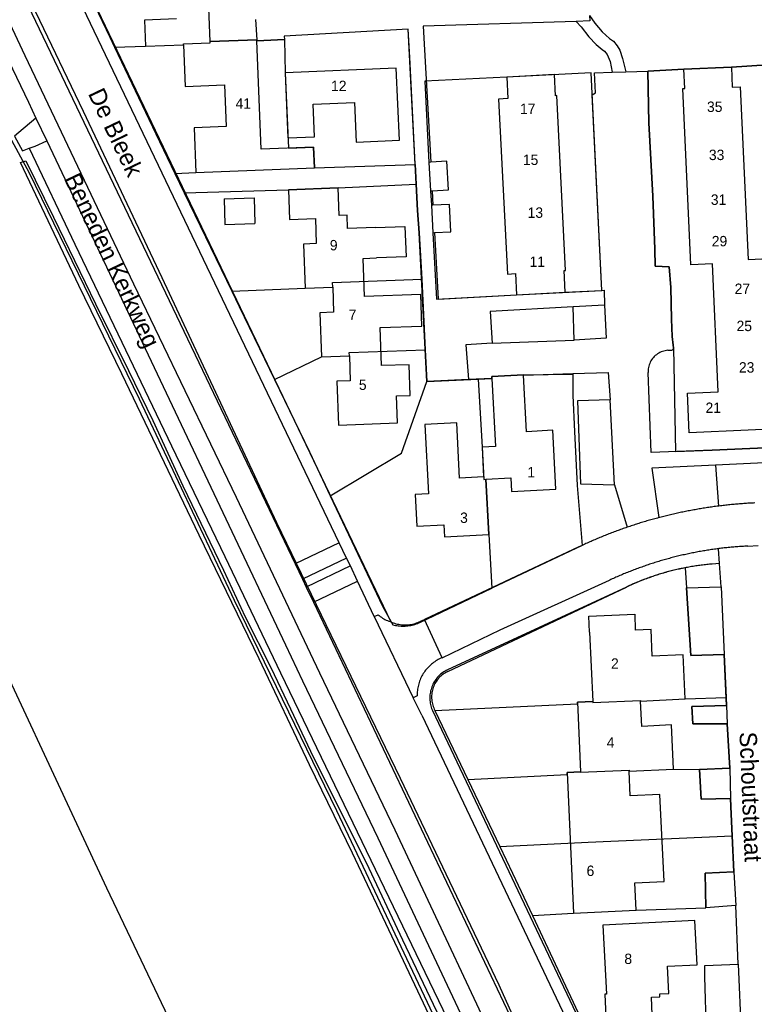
# Model space of a CAD drawing. Extents: x 123992 to 125854, y 449108 to 451911.
# Tile 17 of 175: x 124829 to 124934, y 450032 to 450174. Entities that reach past the tile are written whole.
import ezdxf
from ezdxf.enums import TextEntityAlignment as Align

# ---------------------------------------------------------------- set-up
doc = ezdxf.new("R2010")
doc.units = 0
for name, color, linetype in [('DEFAULT_113', 2, 'CONTINUOUS'), ('DEFAULT_117', 3, 'CONTINUOUS'), ('DEFAULT_21', 8, 'CONTINUOUS'), ('DEFAULT_22', 8, 'CONTINUOUS'), ('DEFAULT_4', 1, 'CONTINUOUS'), ('DEFAULT_48', 141, 'CONTINUOUS'), ('DEFAULT_6', 1, 'CONTINUOUS'), ('DEFAULT_79', 9, 'CONTINUOUS'), ('DEFAULT_87', 9, 'CONTINUOUS'), ('DEFAULT_99', 9, 'CONTINUOUS')]:
    doc.layers.add(name, color=color, linetype=linetype)

msp = doc.modelspace()

# ---------------------------------------------------------------- linework, layer by layer
at = {"layer": 'DEFAULT_21'}
for points in [[(124755.939, 450308.13), (124770.995, 450276.308), (124774.055, 450269.123), (124807.189, 450198.997), (124826.75, 450158.146), (124829.943, 450152.291), (124845.778, 450119.69), (124859.484, 450090.681), (124874.254, 450060.342), (124897.408, 450011.374), (124902.647, 450000)], [(124726.103, 450293.974), (124730.866, 450283.832), (124737.32, 450270.533), (124742.699, 450259.189), (124748.273, 450246.966), (124756.487, 450229.462), (124763.528, 450214.402), (124769.689, 450200.907), (124781.326, 450175.775), (124788.367, 450161.4), (124793.745, 450150.057), (124796.287, 450145.069), (124799.198, 450138.414), (124820.427, 450093.41), (124841.075, 450049.202), (124861.306, 450006.742), (124864.486, 450000)], [(124834.921, 450185.752), (124841.559, 450171.849), (124842.242, 450170.411)], [(124862.576, 450174.372), (124862.77, 450171.467)], [(124885.594, 450153.48), (124884.585, 450173.017), (124866.711, 450172.007), (124866.77, 450171.527)], [(124842.242, 450170.411), (124846.688, 450170.532), (124852.17, 450170.75), (124852.165, 450170.871), (124856.049, 450171.026), (124856.042, 450171.2), (124862.77, 450171.467)], [(124862.77, 450171.467), (124862.791, 450171.334), (124866.77, 450171.527)], [(124866.77, 450171.527), (124866.851, 450166.71), (124867.311, 450155.861), (124870.948, 450156.005), (124871.066, 450153.018)], [(124842.242, 450170.411), (124848.191, 450157.891), (124850.949, 450152.188)], [(124942.203, 450168.229), (124931.185, 450167.528), (124924.341, 450167.219), (124919.164, 450166.945), (124919.308, 450159.512), (124919.848, 450148.901), (124920.134, 450141.268), (124920.209, 450138.85), (124922.208, 450138.748), (124922.463, 450135.77), (124922.574, 450131.173), (124922.67, 450128.676), (124922.861, 450127.026), (124923.14, 450112.096), (124928.417, 450112.302), (124947.971, 450113.169)], [(124912.484, 450135.328), (124910.964, 450166.702), (124898.785, 450166.102), (124887, 450165.494), (124887.567, 450153.798), (124887.799, 450149.701), (124887.926, 450147.615), (124888.119, 450143.646), (124888.645, 450134.072), (124900.212, 450134.708), (124912.484, 450135.328)], [(124850.949, 450152.188), (124853.973, 450152.338), (124871.066, 450153.018)], [(124871.066, 450153.018), (124885.594, 450153.48)], [(124885.594, 450153.48), (124885.739, 450150.671)], [(124850.949, 450152.188), (124852.297, 450149.399)], [(124852.297, 450149.399), (124867.327, 450149.858), (124874.48, 450150.114), (124885.739, 450150.671)], [(124885.739, 450150.671), (124885.937, 450146.839), (124886.191, 450143.621), (124886.528, 450136.935)], [(124852.297, 450149.399), (124859.158, 450135.21)], [(124859.158, 450135.21), (124869.73, 450135.659), (124873.7, 450135.801), (124873.676, 450136.476), (124886.528, 450136.935)], [(124886.528, 450136.935), (124887.042, 450126.751)], [(124859.158, 450135.21), (124860.22, 450133.015), (124865.303, 450122.497)], [(124865.303, 450122.497), (124872.089, 450125.754), (124876.101, 450125.897), (124876.084, 450126.359), (124887.042, 450126.751)], [(124887.042, 450126.751), (124887.271, 450122.221)], [(124865.303, 450122.497), (124870.358, 450112.038), (124873.343, 450105.731)], [(124887.271, 450122.221), (124894.695, 450122.546)], [(124894.695, 450122.546), (124896.65, 450122.632), (124896.635, 450122.92), (124901.224, 450123.136), (124908.305, 450123.265), (124908.318, 450120.188), (124908.589, 450115.011), (124908.934, 450107.219), (124909.673, 450098.569), (124896.626, 450092.385)], [(124894.695, 450122.546), (124895.229, 450112.706), (124895.469, 450108.085), (124895.788, 450108.102), (124896.202, 450100.147), (124896.626, 450092.385)], [(124873.343, 450105.731), (124883.632, 450111.858), (124887.271, 450122.221)], [(124873.343, 450105.731), (124880.873, 450089.822), (124882.372, 450087.13)], [(124924.514, 450095.331), (124924.318, 450095.292), (124924.122, 450095.252), (124923.926, 450095.211), (124923.731, 450095.169), (124923.535, 450095.126), (124923.34, 450095.082), (124923.145, 450095.037), (124922.951, 450094.99), (124922.757, 450094.943), (124922.563, 450094.894), (124922.369, 450094.844), (124922.175, 450094.794), (124921.982, 450094.742), (124921.789, 450094.689), (124921.597, 450094.635), (124921.404, 450094.58), (124921.213, 450094.524), (124921.021, 450094.467), (124920.83, 450094.408), (124920.639, 450094.349), (124920.448, 450094.289), (124920.258, 450094.227), (124920.068, 450094.165), (124919.878, 450094.101), (124919.689, 450094.036), (124919.5, 450093.971), (124919.311, 450093.904), (124919.123, 450093.836), (124918.935, 450093.767), (124918.748, 450093.697), (124918.561, 450093.627), (124918.374, 450093.555), (124918.188, 450093.482), (124918.002, 450093.407), (124917.817, 450093.332), (124917.632, 450093.256), (124917.448, 450093.179), (124917.263, 450093.101), (124917.08, 450093.022), (124916.897, 450092.941), (124916.714, 450092.86), (124916.532, 450092.778), (124916.35, 450092.695), (124916.168, 450092.61), (124916.057, 450092.558)], [(124924.514, 450095.331), (124924.721, 450092.448), (124925.323, 450082.676), (124930.162, 450082.847), (124930.438, 450076.632)], [(124886.249, 450087.464), (124896.626, 450092.385)], [(124890.294, 450080.393), (124916.057, 450092.558)], [(124882.372, 450087.13), (124882.566, 450087.08), (124882.761, 450087.037), (124882.958, 450087.001), (124883.155, 450086.972), (124883.354, 450086.95), (124883.554, 450086.935), (124883.754, 450086.928), (124883.954, 450086.927), (124884.153, 450086.934), (124884.353, 450086.948), (124884.552, 450086.969), (124884.75, 450086.998), (124884.947, 450087.033), (124885.142, 450087.075), (124885.336, 450087.125), (124885.528, 450087.181), (124885.717, 450087.245), (124885.905, 450087.315), (124886.089, 450087.391), (124886.249, 450087.464)], [(124890.294, 450080.393), (124890.115, 450080.303), (124889.941, 450080.205), (124889.772, 450080.098), (124889.608, 450079.983), (124889.451, 450079.86), (124889.299, 450079.73), (124889.154, 450079.592), (124889.016, 450079.448), (124888.885, 450079.296), (124888.762, 450079.139), (124888.646, 450078.976), (124888.539, 450078.807), (124888.44, 450078.633), (124888.35, 450078.455), (124888.268, 450078.272), (124888.196, 450078.086), (124888.133, 450077.896), (124888.079, 450077.703), (124888.035, 450077.508), (124888, 450077.311), (124887.975, 450077.113), (124887.96, 450076.914), (124887.954, 450076.714), (124887.959, 450076.514), (124887.973, 450076.314), (124887.997, 450076.116), (124888.03, 450075.919), (124888.073, 450075.723), (124888.126, 450075.53), (124888.188, 450075.34), (124888.26, 450075.153), (124888.34, 450074.97), (124888.352, 450074.945)], [(124888.449, 450074.741), (124908.993, 450075.708), (124908.982, 450075.937), (124911.195, 450076.04), (124911.202, 450075.898), (124918.092, 450076.221), (124918.097, 450076.122), (124924.522, 450076.422), (124930.438, 450076.632)], [(124930.438, 450076.632), (124930.488, 450075.494), (124925.509, 450075.322), (124925.645, 450072.844), (124930.603, 450072.836), (124930.951, 450066.422), (124926.612, 450066.269)], [(124888.352, 450074.945), (124888.449, 450074.741)], [(124888.449, 450074.741), (124893.186, 450064.809)], [(124893.186, 450064.809), (124907.498, 450065.536), (124907.485, 450065.813), (124909.45, 450065.904), (124909.453, 450065.845), (124916.431, 450066.171), (124916.438, 450066.019), (124922.842, 450066.318), (124926.612, 450066.269)], [(124926.612, 450066.269), (124926.824, 450061.993), (124931.082, 450062.085), (124931.138, 450059.808), (124931.291, 450056.676)], [(124893.186, 450064.809), (124897.786, 450055.164)], [(124897.786, 450055.164), (124910.554, 450055.755), (124931.291, 450056.676)], [(124931.291, 450056.676), (124931.543, 450051.516), (124927.404, 450051.282), (124927.515, 450046.327)], [(124897.786, 450055.164), (124899.634, 450051.288), (124902.489, 450045.217)], [(124902.489, 450045.217), (124911.662, 450025.713), (124932.796, 450026.237), (124932.6, 450028.176), (124927.601, 450028.284), (124927.356, 450036.337), (124927.379, 450037.976), (124932.158, 450038.187), (124931.814, 450046.639), (124927.515, 450046.327)], [(124902.489, 450045.217), (124908.431, 450045.557), (124917.463, 450045.979), (124927.515, 450046.327)]]:
    msp.add_lwpolyline(points, dxfattribs=at)
at = {"layer": 'DEFAULT_22'}
msp.add_lwpolyline([(124817.167, 450204.447), (124830.841, 450175.509), (124837.74, 450161.182), (124849.04, 450137.202), (124865.614, 450101.87), (124883.438, 450065.013), (124897.637, 450035.182), (124903.057, 450023.247)], dxfattribs=at)
at = {"layer": 'DEFAULT_4'}
for points in [[(124862.782, 450171.468), (124856.042, 450171.2), (124855.418, 450186.91)], [(124851.167, 450174.481), (124846.538, 450174.297), (124846.688, 450170.532), (124852.17, 450170.75), (124852.41, 450164.733), (124858.116, 450164.961), (124858.355, 450158.965), (124853.716, 450158.781), (124853.973, 450152.338), (124871.066, 450153.018), (124870.948, 450156.005), (124863.39, 450155.705), (124862.768, 450171.333)], [(124883.318, 450156.997), (124882.873, 450167.396), (124866.851, 450166.71), (124867.253, 450157.311), (124871.096, 450157.475), (124870.896, 450162.168), (124876.841, 450162.423), (124877.084, 450156.73), (124883.318, 450156.997)], [(124907.214, 450135.058), (124907.056, 450138.206), (124907.261, 450138.216), (124906.001, 450163.416), (124905.815, 450163.407), (124905.663, 450166.445), (124898.785, 450166.102), (124898.94, 450162.997), (124897.627, 450162.932), (124898.888, 450137.691), (124900.06, 450137.749), (124900.212, 450134.708)], [(124931.185, 450167.528), (124931.315, 450164.652), (124932.465, 450164.703), (124933.587, 450139.807), (124936.605, 450139.943), (124937.455, 450121.089), (124941.863, 450121.288), (124942.122, 450115.552), (124925.118, 450114.785), (124924.86, 450120.51), (124929.277, 450120.709), (124928.444, 450139.18), (124925.323, 450139.039), (124924.177, 450164.44), (124924.465, 450164.453), (124924.341, 450167.219)], [(124924.341, 450167.219), (124931.185, 450167.528)], [(124879.847, 450144.411), (124875.85, 450144.268), (124875.783, 450146.164), (124874.623, 450146.122), (124874.48, 450150.114), (124867.327, 450149.858), (124867.48, 450145.557), (124871.201, 450145.69), (124871.33, 450142.078), (124869.502, 450142.013), (124869.73, 450135.659), (124873.7, 450135.801), (124873.829, 450132.188), (124871.862, 450132.117), (124872.089, 450125.754), (124876.101, 450125.897), (124876.229, 450122.312), (124874.292, 450122.243), (124874.518, 450115.916), (124883.019, 450116.22), (124882.88, 450120.12), (124884.866, 450120.191), (124884.707, 450124.624), (124880.747, 450124.482), (124880.551, 450129.967), (124886.568, 450130.182), (124886.405, 450134.737), (124878.308, 450134.448), (124878.111, 450139.949), (124880.004, 450140.016)], [(124858.061, 450148.551), (124862.382, 450148.663)], [(124858.061, 450148.551), (124858.157, 450144.852)], [(124862.382, 450148.663), (124862.477, 450144.964)], [(124858.157, 450144.852), (124862.477, 450144.964)], [(124879.847, 450144.411), (124884.094, 450144.563), (124884.311, 450140.17), (124880.004, 450140.016)], [(124900.212, 450134.708), (124907.214, 450135.058)], [(124896.65, 450122.632), (124897.161, 450112.807), (124895.229, 450112.706), (124895.45, 450108.456), (124891.999, 450108.277), (124891.587, 450116.232), (124886.992, 450115.993), (124887.512, 450105.995), (124885.584, 450105.895), (124885.82, 450101.344), (124889.734, 450101.547), (124889.824, 450099.816), (124896.202, 450100.147), (124895.788, 450108.102), (124899.374, 450108.289), (124899.476, 450106.325), (124905.864, 450106.657), (124905.423, 450115.157), (124901.648, 450114.961), (124901.225, 450123.112)], [(124901.225, 450123.112), (124901.223, 450123.159), (124896.635, 450122.92), (124896.65, 450122.632)], [(124910.727, 450086.043), (124910.62, 450088.34), (124917.243, 450088.661), (124917.338, 450086.353)], [(124910.727, 450086.043), (124911.195, 450076.04), (124908.982, 450075.937), (124909.45, 450065.904), (124907.485, 450065.813), (124908.431, 450045.557), (124917.463, 450045.979), (124917.278, 450049.928), (124921.473, 450050.124), (124920.887, 450062.668), (124916.604, 450062.468), (124916.438, 450066.019), (124922.842, 450066.318), (124922.545, 450072.673), (124918.268, 450072.473), (124918.097, 450076.122), (124924.522, 450076.422), (124924.224, 450082.791), (124919.787, 450082.583), (124919.606, 450086.459), (124917.338, 450086.353)], [(124920.864, 450033.903), (124922.162, 450033.97), (124921.96, 450037.881), (124926.233, 450038.101), (124925.903, 450044.482), (124912.647, 450043.797), (124913.159, 450033.873)], [(124913.159, 450033.873), (124912.954, 450033.865), (124913.082, 450030.648), (124919.78, 450030.896), (124919.679, 450033.444), (124920.88, 450033.492), (124920.864, 450033.903)]]:
    msp.add_lwpolyline(points, dxfattribs=at)
at = {"layer": 'DEFAULT_48'}
for points in [[(124828.69, 450153.767), (124829.451, 450154.025), (124833.455, 450145.907), (124838.015, 450136.488), (124839.509, 450133.408), (124844.269, 450123.77), (124847.754, 450116.551), (124852.095, 450107.174), (124857.931, 450095.015), (124861.076, 450088.276), (124864.762, 450080.938), (124867.59, 450074.979), (124870.498, 450068.899), (124874.999, 450059.801), (124878.545, 450052.842), (124883.742, 450041.703)], [(124901.901, 450000), (124901.5, 450000.874), (124895.666, 450013.67), (124888.437, 450029.087), (124882.682, 450041.306), (124876.548, 450054.184), (124870.374, 450066.902), (124863.084, 450082.218), (124854.442, 450100.016), (124843.289, 450123.293), (124837.075, 450136.05), (124828.69, 450153.767)], [(124883.742, 450041.703), (124889.179, 450030.306), (124896.009, 450015.588), (124902.222, 450001.811), (124903.064, 450000)]]:
    msp.add_lwpolyline(points, dxfattribs=at)
at = {"layer": 'DEFAULT_6'}
for points in [[(124887.829, 450153.813), (124887.567, 450153.798), (124887.799, 450149.701), (124888.019, 450149.713)], [(124888.019, 450149.713), (124890.397, 450149.848), (124890.166, 450153.945), (124887.829, 450153.813)], [(124888.118, 450147.624), (124887.926, 450147.615), (124888.119, 450143.646), (124888.386, 450143.659)], [(124888.386, 450143.659), (124890.724, 450143.772), (124890.532, 450147.742), (124888.118, 450147.624)]]:
    msp.add_lwpolyline(points, dxfattribs=at)
at = {"layer": 'DEFAULT_79'}
for points in [[(124874.616, 450098.925), (124868.272, 450095.886)], [(124875.679, 450096.73), (124869.326, 450093.705)], [(124876.268, 450095.628), (124869.877, 450092.542)], [(124870.933, 450090.359), (124877.269, 450093.407)], [(124879.695, 450088.302), (124880.255, 450088.574)], [(124880.255, 450088.574), (124880.407, 450088.444), (124880.564, 450088.32), (124880.726, 450088.203), (124880.892, 450088.092), (124881.063, 450087.987), (124881.237, 450087.889), (124881.415, 450087.798), (124881.597, 450087.714), (124881.781, 450087.638), (124881.969, 450087.568), (124882.067, 450087.535)], [(124889.469, 450082.362), (124886.958, 450087.859)], [(124889.469, 450082.362), (124889.285, 450082.283), (124889.105, 450082.197), (124888.927, 450082.105), (124888.752, 450082.008), (124888.581, 450081.904), (124888.414, 450081.794), (124888.251, 450081.679), (124888.091, 450081.558), (124887.936, 450081.432), (124887.785, 450081.301), (124887.639, 450081.164), (124887.498, 450081.023), (124887.362, 450080.876), (124887.23, 450080.725), (124887.104, 450080.57), (124886.984, 450080.411), (124886.869, 450080.247), (124886.759, 450080.08), (124886.656, 450079.908), (124886.558, 450079.734), (124886.467, 450079.556), (124886.381, 450079.375), (124886.302, 450079.192), (124886.23, 450079.005), (124886.163, 450078.817), (124886.104, 450078.626), (124886.05, 450078.433), (124886.004, 450078.238), (124885.964, 450078.042), (124885.931, 450077.845), (124885.905, 450077.647), (124885.885, 450077.448), (124885.873, 450077.248), (124885.867, 450077.048), (124885.868, 450076.872)], [(124885.868, 450076.872), (124885.305, 450076.57)]]:
    msp.add_lwpolyline(points, dxfattribs=at)
at = {"layer": 'DEFAULT_87'}
msp.add_lwpolyline([(124829.948, 450155.824), (124836.506, 450142.006), (124844.393, 450125.549), (124850.467, 450112.91), (124858.155, 450096.973), (124866.16, 450080.176), (124900.017, 450010.026), (124904.684, 450000)], dxfattribs=at)
at = {"layer": 'DEFAULT_99'}
for points in [[(124777.293, 450271.965), (124779.178, 450267.927), (124829.811, 450162.477), (124830.897, 450160.186)], [(124788.035, 450263.585), (124868.272, 450095.886)], [(124874.616, 450098.925), (124802.357, 450249.838)], [(124799.526, 450231.96), (124817.57, 450194.167), (124829.299, 450169.192), (124844.972, 450136.277), (124859.789, 450105.522), (124871.798, 450080.187), (124882.652, 450057.551), (124900.316, 450019.957), (124908.819, 450001.74), (124909.623, 450000)], [(124869.584, 450206.754), (124825.837, 450204.896), (124882.067, 450087.535)], [(124910.747, 450174.992), (124910.758, 450174.192), (124908.81, 450174.13)], [(124910.747, 450174.992), (124911.477, 450173.871), (124912.554, 450172.611), (124913.612, 450171.67), (124914.191, 450171.249), (124914.71, 450170.609), (124915.088, 450169.988), (124915.467, 450168.789), (124915.96, 450166.843)], [(124908.81, 450174.13), (124886.765, 450173.432), (124887.829, 450153.813)], [(124908.81, 450174.13), (124909.519, 450173.327), (124910.625, 450171.891), (124911.691, 450170.774), (124912.569, 450170.073), (124912.88, 450169.833), (124913.268, 450169.332), (124913.691, 450168.334), (124913.993, 450166.78)], [(124893.29, 450122.485), (124887.271, 450122.221), (124886.191, 450143.621), (124885.937, 450146.839), (124884.798, 450168.9), (124884.585, 450173.017), (124866.711, 450172.007), (124866.77, 450171.527), (124862.768, 450171.333)], [(124931.185, 450167.528), (124942.203, 450168.229)], [(124912.484, 450135.328), (124911.118, 450163.522), (124911.598, 450163.821), (124911.444, 450166.698), (124913.993, 450166.78)], [(124913.993, 450166.78), (124915.96, 450166.843)], [(124915.96, 450166.843), (124919.164, 450166.945)], [(124919.164, 450166.945), (124924.341, 450167.219)], [(124922.861, 450127.029), (124922.67, 450128.676), (124922.574, 450131.173), (124922.463, 450135.77), (124922.208, 450138.748), (124920.209, 450138.85), (124920.134, 450141.268), (124919.848, 450148.901), (124919.308, 450159.512), (124919.164, 450166.945)], [(124830.897, 450160.186), (124828.436, 450158.089)], [(124830.897, 450160.186), (124832.464, 450156.88)], [(124828.436, 450158.089), (124827.818, 450157.562), (124828.953, 450155.443), (124829.948, 450155.824)], [(124829.948, 450155.824), (124830.774, 450156.14), (124832.464, 450156.88)], [(124832.464, 450156.88), (124866.908, 450084.21), (124869.366, 450079.026), (124880.217, 450056.395), (124897.875, 450018.814), (124906.67, 450000)], [(124888.019, 450149.713), (124888.118, 450147.624)], [(124888.386, 450143.659), (124888.892, 450134.086), (124900.212, 450134.708)], [(124976.953, 450114.813), (124949.771, 450113.366), (124949.464, 450120), (124949.391, 450124.196), (124948.956, 450137.544), (124946.637, 450137.568), (124947.214, 450125.119), (124947.665, 450120.423), (124947.971, 450113.169), (124928.417, 450112.302), (124919.599, 450111.957), (124919.174, 450123.512)], [(124907.214, 450135.058), (124912.484, 450135.328)], [(124912.484, 450135.328), (124912.825, 450135.346), (124912.902, 450133.228), (124912.903, 450133.212)], [(124908.382, 450132.961), (124896.425, 450132.296), (124896.697, 450127.72)], [(124912.903, 450133.212), (124908.382, 450132.961)], [(124908.533, 450128.18), (124908.382, 450132.961)], [(124912.903, 450133.212), (124913.152, 450128.432), (124908.533, 450128.18)], [(124896.697, 450127.72), (124908.533, 450128.18)], [(124896.697, 450127.72), (124892.878, 450127.486), (124893.29, 450122.485)], [(124922.032, 450126.694), (124921.833, 450126.673), (124921.636, 450126.64), (124921.441, 450126.594), (124921.25, 450126.535), (124921.063, 450126.464), (124920.882, 450126.381), (124920.705, 450126.286), (124920.536, 450126.18), (124920.373, 450126.063), (124920.219, 450125.936), (124920.073, 450125.799), (124919.936, 450125.653), (124919.81, 450125.499), (124919.693, 450125.336), (124919.587, 450125.167), (124919.492, 450124.991), (124919.409, 450124.809), (124919.339, 450124.622), (124919.28, 450124.431), (124919.234, 450124.236), (124919.2, 450124.039), (124919.18, 450123.84), (124919.172, 450123.64), (124919.174, 450123.512)], [(124922.032, 450126.694), (124922.619, 450126.735)], [(124922.619, 450126.735), (124922.795, 450126.82), (124922.863, 450127.003), (124922.861, 450127.029)], [(124896.65, 450122.632), (124893.29, 450122.485)], [(124901.225, 450123.112), (124908.305, 450123.335)], [(124908.305, 450123.335), (124913.403, 450123.496), (124913.716, 450119.56)], [(124908.305, 450123.335), (124908.318, 450120.188), (124908.589, 450115.011), (124908.934, 450107.219), (124909.673, 450098.569)], [(124913.716, 450119.56), (124908.977, 450119.387), (124909.187, 450114.092), (124909.454, 450107.418), (124914.313, 450107.291)], [(124914.313, 450107.291), (124913.716, 450119.56)], [(124928.89, 450110.152), (124919.695, 450109.719), (124920.747, 450102.564)], [(124943.006, 450110.817), (124928.89, 450110.152)], [(124928.89, 450110.152), (124929.314, 450104.23)], [(124914.313, 450107.291), (124916.163, 450101.178)], [(124929.314, 450104.23), (124929.116, 450104.205), (124928.917, 450104.178), (124928.719, 450104.152), (124928.521, 450104.124), (124928.323, 450104.097), (124928.125, 450104.068), (124927.927, 450104.039), (124927.729, 450104.009), (124927.532, 450103.979), (124927.334, 450103.948), (124927.137, 450103.917), (124926.939, 450103.885), (124926.742, 450103.852), (124926.545, 450103.819), (124926.347, 450103.785), (124926.15, 450103.751), (124925.954, 450103.716), (124925.757, 450103.68), (124925.56, 450103.644), (124925.363, 450103.607), (124925.167, 450103.57), (124924.971, 450103.532), (124924.774, 450103.493), (124924.578, 450103.454), (124924.382, 450103.414), (124924.186, 450103.374), (124923.991, 450103.333), (124923.795, 450103.291), (124923.599, 450103.249), (124923.404, 450103.207), (124923.209, 450103.163), (124923.014, 450103.119), (124922.819, 450103.075), (124922.624, 450103.03), (124922.429, 450102.984), (124922.234, 450102.938), (124922.04, 450102.891), (124921.846, 450102.844), (124921.652, 450102.796), (124921.458, 450102.747), (124921.264, 450102.698), (124921.07, 450102.648), (124920.876, 450102.598), (124920.747, 450102.564)], [(124934.577, 450104.687), (124934.377, 450104.677), (124934.177, 450104.667), (124933.978, 450104.656), (124933.778, 450104.645), (124933.578, 450104.633), (124933.379, 450104.62), (124933.179, 450104.607), (124932.98, 450104.593), (124932.78, 450104.579), (124932.581, 450104.563), (124932.382, 450104.548), (124932.182, 450104.531), (124931.983, 450104.515), (124931.784, 450104.497), (124931.584, 450104.479), (124931.385, 450104.46), (124931.186, 450104.441), (124930.987, 450104.421), (124930.788, 450104.401), (124930.589, 450104.38), (124930.391, 450104.358), (124930.192, 450104.336), (124929.993, 450104.313), (124929.795, 450104.289), (124929.596, 450104.265), (124929.398, 450104.241), (124929.314, 450104.23)], [(124920.747, 450102.564), (124920.554, 450102.513), (124920.36, 450102.461), (124920.167, 450102.409), (124919.975, 450102.356), (124919.782, 450102.303), (124919.589, 450102.248), (124919.397, 450102.194), (124919.205, 450102.139), (124919.013, 450102.083), (124918.821, 450102.026), (124918.629, 450101.969), (124918.438, 450101.912), (124918.246, 450101.853), (124918.055, 450101.795), (124917.864, 450101.735), (124917.673, 450101.675), (124917.483, 450101.615), (124917.292, 450101.554), (124917.102, 450101.492), (124916.912, 450101.43), (124916.722, 450101.367), (124916.532, 450101.303), (124916.343, 450101.239), (124916.163, 450101.178)], [(124916.163, 450101.178), (124915.974, 450101.113), (124915.785, 450101.047), (124915.596, 450100.981), (124915.408, 450100.915), (124915.219, 450100.847), (124915.031, 450100.779), (124914.843, 450100.711), (124914.656, 450100.642), (124914.468, 450100.572), (124914.281, 450100.502), (124914.094, 450100.432), (124913.907, 450100.36), (124913.72, 450100.289), (124913.534, 450100.216), (124913.347, 450100.143), (124913.161, 450100.07), (124912.976, 450099.996), (124912.79, 450099.921), (124912.605, 450099.846), (124912.42, 450099.77), (124912.235, 450099.694), (124912.05, 450099.617), (124911.866, 450099.54), (124911.681, 450099.462), (124911.497, 450099.383), (124911.314, 450099.304), (124911.13, 450099.225), (124910.947, 450099.145), (124910.764, 450099.064), (124910.581, 450098.983), (124910.399, 450098.901), (124910.216, 450098.818), (124910.034, 450098.736), (124909.853, 450098.652), (124909.673, 450098.569)], [(124875.679, 450096.73), (124874.616, 450098.925)], [(124909.192, 450098.343), (124886.958, 450087.859)], [(124909.673, 450098.569), (124909.432, 450098.457), (124909.192, 450098.343)], [(124933.539, 450098.461), (124933.339, 450098.451), (124933.14, 450098.441), (124932.94, 450098.429), (124932.74, 450098.417), (124932.541, 450098.404), (124932.341, 450098.391), (124932.142, 450098.376), (124931.942, 450098.361), (124931.743, 450098.345), (124931.543, 450098.329), (124931.344, 450098.311), (124931.145, 450098.293), (124930.946, 450098.274), (124930.747, 450098.255), (124930.548, 450098.234), (124930.349, 450098.213), (124930.15, 450098.191), (124929.952, 450098.169), (124929.753, 450098.145), (124929.554, 450098.121), (124929.356, 450098.096), (124929.329, 450098.093)], [(124933.539, 450098.461), (124935.031, 450098.532)], [(124929.329, 450098.093), (124929.131, 450098.067), (124928.932, 450098.041), (124928.734, 450098.014), (124928.536, 450097.986), (124928.338, 450097.957), (124928.141, 450097.927), (124927.943, 450097.897), (124927.745, 450097.866), (124927.548, 450097.835), (124927.35, 450097.802), (124927.153, 450097.769), (124926.956, 450097.735), (124926.759, 450097.7), (124926.562, 450097.665), (124926.366, 450097.629), (124926.169, 450097.592), (124925.973, 450097.554), (124925.776, 450097.516), (124925.58, 450097.477), (124925.384, 450097.437), (124925.188, 450097.396), (124924.993, 450097.355), (124924.797, 450097.313), (124924.602, 450097.27), (124924.407, 450097.227), (124924.211, 450097.182), (124924.017, 450097.137), (124923.822, 450097.092), (124923.627, 450097.045), (124923.433, 450096.998), (124923.239, 450096.95), (124923.045, 450096.901), (124922.851, 450096.852), (124922.657, 450096.802), (124922.464, 450096.751), (124922.271, 450096.699), (124922.078, 450096.647), (124921.885, 450096.594), (124921.692, 450096.54), (124921.5, 450096.486), (124921.308, 450096.43), (124921.116, 450096.375), (124920.924, 450096.318), (124920.732, 450096.26), (124920.541, 450096.202), (124920.35, 450096.144), (124920.159, 450096.084), (124919.968, 450096.024), (124919.778, 450095.963), (124919.587, 450095.901), (124919.397, 450095.839), (124919.208, 450095.775), (124919.018, 450095.712), (124918.829, 450095.647), (124918.64, 450095.582), (124918.451, 450095.516), (124918.262, 450095.449), (124918.074, 450095.382), (124917.886, 450095.313), (124917.698, 450095.245), (124917.511, 450095.175), (124917.323, 450095.105), (124917.136, 450095.034), (124916.95, 450094.962), (124916.763, 450094.89), (124916.577, 450094.817), (124916.391, 450094.743), (124916.206, 450094.669), (124916.02, 450094.593), (124915.835, 450094.518), (124915.65, 450094.441), (124915.466, 450094.364), (124915.282, 450094.286), (124915.098, 450094.207), (124914.914, 450094.128), (124914.731, 450094.048), (124914.548, 450093.967), (124914.365, 450093.886), (124914.183, 450093.804), (124914.001, 450093.721), (124913.819, 450093.637), (124913.638, 450093.553), (124913.635, 450093.552)], [(124929.472, 450095.958), (124929.329, 450098.093)], [(124868.272, 450095.886), (124869.326, 450093.705)], [(124876.268, 450095.628), (124875.679, 450096.73)], [(124877.269, 450093.407), (124876.268, 450095.628)], [(124928.436, 450095.873), (124928.237, 450095.856), (124928.038, 450095.838), (124927.838, 450095.819), (124927.639, 450095.799), (124927.441, 450095.777), (124927.242, 450095.755), (124927.043, 450095.731), (124926.845, 450095.706), (124926.646, 450095.681), (124926.448, 450095.654), (124926.25, 450095.626), (124926.052, 450095.597), (124925.855, 450095.566), (124925.657, 450095.535), (124925.46, 450095.503), (124925.263, 450095.469), (124925.066, 450095.434), (124924.869, 450095.399), (124924.672, 450095.362), (124924.476, 450095.324), (124924.28, 450095.285), (124924.084, 450095.245), (124923.888, 450095.204), (124923.693, 450095.161), (124923.497, 450095.118), (124923.302, 450095.074), (124923.108, 450095.028), (124922.913, 450094.981), (124922.719, 450094.934), (124922.525, 450094.885), (124922.331, 450094.835), (124922.138, 450094.784), (124921.945, 450094.732), (124921.752, 450094.679), (124921.56, 450094.625), (124921.367, 450094.569), (124921.175, 450094.513), (124920.984, 450094.456), (124920.793, 450094.397), (124920.602, 450094.338), (124920.411, 450094.277), (124920.221, 450094.215), (124920.031, 450094.153), (124919.841, 450094.089), (124919.652, 450094.024), (124919.463, 450093.958), (124919.275, 450093.891), (124919.087, 450093.823), (124918.899, 450093.754), (124918.712, 450093.684), (124918.525, 450093.613), (124918.338, 450093.541), (124918.152, 450093.467), (124917.966, 450093.393), (124917.781, 450093.318), (124917.596, 450093.241), (124917.412, 450093.164), (124917.228, 450093.086), (124917.044, 450093.006), (124916.861, 450092.926), (124916.679, 450092.844), (124916.496, 450092.762), (124916.315, 450092.678), (124916.133, 450092.594), (124916.057, 450092.558)], [(124929.472, 450095.958), (124928.436, 450095.873)], [(124929.7, 450092.578), (124929.472, 450095.958)], [(124869.326, 450093.705), (124869.877, 450092.542), (124870.933, 450090.359)], [(124879.695, 450088.302), (124877.269, 450093.407)], [(124889.469, 450082.362), (124897.851, 450086.397), (124913.635, 450093.552)], [(124916.057, 450092.558), (124890.245, 450080.635)], [(124930.162, 450082.847), (124925.323, 450082.676), (124924.721, 450092.448), (124929.7, 450092.578)], [(124929.7, 450092.578), (124930.162, 450082.847)], [(124870.933, 450090.359), (124913.87, 450000)], [(124879.695, 450088.302), (124885.305, 450076.57)], [(124882.067, 450087.535), (124882.252, 450087.458), (124882.439, 450087.389), (124882.629, 450087.327), (124882.822, 450087.272), (124883.016, 450087.225), (124883.212, 450087.186), (124883.41, 450087.154), (124883.608, 450087.13), (124883.807, 450087.113), (124884.007, 450087.105), (124884.207, 450087.104), (124884.407, 450087.111), (124884.607, 450087.126), (124884.805, 450087.149), (124885.003, 450087.179), (124885.199, 450087.217), (124885.394, 450087.263), (124885.587, 450087.316), (124885.777, 450087.377), (124885.965, 450087.445), (124886.151, 450087.52), (124886.333, 450087.602), (124886.477, 450087.674)], [(124886.477, 450087.674), (124886.958, 450087.859)], [(124930.488, 450075.494), (124930.162, 450082.847)], [(124890.245, 450080.635), (124890.067, 450080.544), (124889.893, 450080.445), (124889.724, 450080.338), (124889.56, 450080.224), (124889.401, 450080.103), (124889.247, 450079.975), (124889.099, 450079.84), (124888.958, 450079.699), (124888.823, 450079.552), (124888.694, 450079.398), (124888.572, 450079.24), (124888.458, 450079.076), (124888.351, 450078.907), (124888.251, 450078.733), (124888.159, 450078.556), (124888.076, 450078.374), (124888, 450078.189), (124887.933, 450078.001), (124887.874, 450077.81), (124887.823, 450077.616), (124887.781, 450077.421), (124887.748, 450077.223), (124887.724, 450077.025), (124887.708, 450076.825), (124887.702, 450076.626), (124887.704, 450076.426), (124887.715, 450076.226), (124887.735, 450076.027), (124887.764, 450075.829), (124887.801, 450075.633), (124887.847, 450075.438), (124887.902, 450075.246), (124887.965, 450075.056), (124888.036, 450074.869), (124888.074, 450074.78)], [(124886.541, 450074.064), (124885.305, 450076.57)], [(124888.074, 450074.78), (124911.426, 450025.604), (124920.252, 450025.926)], [(124930.603, 450072.836), (124925.645, 450072.844), (124925.509, 450075.322), (124930.488, 450075.494)], [(124930.488, 450075.494), (124930.603, 450072.836)], [(124886.541, 450074.064), (124911.913, 450020.677), (124921.053, 450001.201), (124921.624, 450000)], [(124930.951, 450066.422), (124930.603, 450072.836)], [(124931.082, 450062.085), (124926.824, 450061.993), (124926.612, 450066.269), (124930.951, 450066.422)], [(124930.951, 450066.422), (124931.082, 450062.085)], [(124931.543, 450051.516), (124931.138, 450059.808), (124931.082, 450062.085)], [(124931.814, 450046.639), (124927.515, 450046.327), (124927.404, 450051.282), (124931.543, 450051.516)], [(124931.543, 450051.516), (124931.814, 450046.639)], [(124932.158, 450038.187), (124931.814, 450046.639)], [(124932.6, 450028.176), (124927.601, 450028.284), (124927.356, 450036.337), (124927.379, 450037.976), (124932.158, 450038.187)], [(124932.158, 450038.187), (124932.6, 450028.176)]]:
    msp.add_lwpolyline(points, dxfattribs=at)

# ---------------------------------------------------------------- texts
at = {"layer": 'DEFAULT_113'}
for s, p in [('12', (124874.578, 450164.821)), ('41', (124860.812, 450162.293)), ('17', (124901.824, 450161.521)), ('35', (124928.788, 450161.814)), ('33', (124929.063, 450154.875)), ('15', (124902.236, 450154.17)), ('31', (124929.338, 450148.417)), ('13', (124902.923, 450146.544)), ('9', (124873.841, 450141.857)), ('29', (124929.475, 450142.44)), ('11', (124903.198, 450139.468)), ('27', (124932.773, 450135.569)), ('7', (124876.566, 450131.816)), ('25', (124933.048, 450130.211)), ('23', (124933.391, 450124.234)), ('5', (124878.03, 450121.731)), ('21', (124928.577, 450118.412)), ('1', (124902.332, 450109.129)), ('3', (124892.625, 450102.555)), ('2', (124914.388, 450081.531)), ('4', (124913.777, 450070.162)), ('6', (124910.865, 450051.646)), ('8', (124916.314, 450038.951))]:
    msp.add_text(s, height=1.5, dxfattribs=at).set_placement(p, align=Align.MIDDLE_CENTER)
at = {"layer": 'DEFAULT_117'}
for s, rotation, p in [('De Bleek', 295.53973, (124842.414, 450158.137)), ('Beneden Kerkweg', 295.46335, (124841.898, 450139.671)), ('Schoutstraat', 272.35016, (124933.979, 450062.311))]:
    msp.add_text(s, height=2.5, rotation=rotation, dxfattribs=at).set_placement(p, align=Align.MIDDLE_CENTER)

doc.saveas('drawing.dxf')
